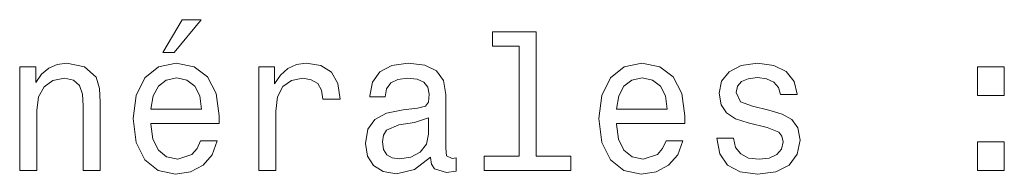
# Model space of a CAD drawing. Extents: x -215 to 297, y 0 to 210.
# Tile 3 of 11: x 60 to 86, y 45 to 49. Entities that reach past the tile are written whole.
import ezdxf

# ---------------------------------------------------------------- set-up
doc = ezdxf.new("R2010")
doc.units = 0

msp = doc.modelspace()

# ---------------------------------------------------------------- linework, layer by layer
at = {"color": 7, "lineweight": 13}
for points in [[(63.674347, 48.219742), (63.971897, 48.219742), (64.672905, 49.077087), (64.178665, 49.077087)], [(72.969009, 48.391209), (72.969009, 45.516571), (72.05619, 45.516571), (72.05619, 45.143372), (74.320602, 45.143372), (74.320602, 45.516571), (73.412819, 45.516571), (73.412819, 48.764408), (72.273048, 48.764408), (72.273048, 48.391209)], [(59.94236, 45.143372), (60.386162, 45.143372), (60.386162, 46.706772), (60.431553, 47.064842), (60.577805, 47.327087), (60.804752, 47.488472), (61.107346, 47.548992), (61.349419, 47.498558), (61.500717, 47.362392), (61.576366, 47.135445), (61.601582, 46.832851), (61.601582, 45.143372), (62.045387, 45.143372), (62.045387, 46.92363), (62.025211, 47.2817), (61.934433, 47.57925), (61.636883, 47.851585), (61.172909, 47.947407), (60.915703, 47.912102), (60.698845, 47.816284), (60.512245, 47.6549), (60.36599, 47.438042), (60.36599, 47.851585), (59.94236, 47.851585)], [(63.366711, 46.368877), (65.141922, 46.368877), (65.146973, 46.575649), (65.066277, 47.155621), (64.844376, 47.589336), (64.491348, 47.851585), (64.022331, 47.947407), (63.563396, 47.846542), (63.210369, 47.564121), (62.983425, 47.105186), (62.902733, 46.5), (62.978382, 45.879684), (63.205326, 45.425793), (63.55331, 45.143372), (64.007202, 45.04755), (64.400574, 45.113113), (64.723343, 45.28458), (64.960373, 45.556915), (65.096542, 45.920029), (64.657776, 45.920029), (64.567001, 45.7183), (64.435875, 45.567001), (64.062675, 45.445965), (63.775211, 45.501442), (63.558353, 45.677956), (63.417141, 45.965416), (63.366711, 46.353745)], [(66.180832, 45.143372), (66.624634, 45.143372), (66.624634, 46.691643), (66.670029, 47.064842), (66.80619, 47.33213), (67.028091, 47.493515), (67.325638, 47.548992), (67.547546, 47.513687), (67.713974, 47.412823), (67.814835, 47.241356), (67.850143, 47.009365), (68.298981, 47.009365), (68.238464, 47.417866), (68.072037, 47.710373), (67.794662, 47.886887), (67.41642, 47.947407), (67.159218, 47.907059), (66.937317, 47.806194), (66.740631, 47.634727), (66.58429, 47.402737), (66.58429, 47.851585), (66.180832, 47.851585)], [(70.65921, 45.496399), (70.65921, 45.481266), (70.684433, 45.309799), (70.760078, 45.188759), (71.077805, 45.092937), (71.324921, 45.133286), (71.324921, 45.476223), (71.219009, 45.461094), (71.077805, 45.526657), (71.052582, 45.728386), (71.052582, 47.130402), (70.992065, 47.488472), (70.815552, 47.740635), (70.507919, 47.89193), (70.074203, 47.947407), (69.650574, 47.886887), (69.337891, 47.715416), (69.141205, 47.448128), (69.075638, 47.0951), (69.075638, 47.064842), (69.47406, 47.064842), (69.509361, 47.276657), (69.620316, 47.427956), (69.801865, 47.51873), (70.059067, 47.554035), (70.30619, 47.52882), (70.482704, 47.453171), (70.588608, 47.322044), (70.623917, 47.140491), (70.603745, 46.928673), (70.523048, 46.822765), (70.32132, 46.772335), (69.943077, 46.731987), (69.509361, 46.641209), (69.201721, 46.479828), (69.020172, 46.227665), (68.964691, 45.854465), (69.015121, 45.521614), (69.171463, 45.274494), (69.42363, 45.118156), (69.771606, 45.062679), (70.240631, 45.168587)], [(75.510803, 46.368877), (77.286011, 46.368877), (77.291061, 46.575649), (77.210365, 47.155621), (76.988464, 47.589336), (76.635437, 47.851585), (76.16642, 47.947407), (75.707489, 47.846542), (75.354462, 47.564121), (75.127518, 47.105186), (75.046822, 46.5), (75.122467, 45.879684), (75.349411, 45.425793), (75.697403, 45.143372), (76.151291, 45.04755), (76.544662, 45.113113), (76.867432, 45.28458), (77.104462, 45.556915), (77.240631, 45.920029), (76.801865, 45.920029), (76.71109, 45.7183), (76.579964, 45.567001), (76.206764, 45.445965), (75.919296, 45.501442), (75.702438, 45.677956), (75.561234, 45.965416), (75.510803, 46.353745)], [(79.484863, 46.721901), (79.056183, 46.822765), (78.738464, 46.938759), (78.632553, 47.175793), (78.662811, 47.34222), (78.768723, 47.463257), (78.940193, 47.538906), (79.187309, 47.569164), (79.424347, 47.538906), (79.610947, 47.448128), (79.731979, 47.311958), (79.78241, 47.130402), (80.216125, 47.130402), (80.216125, 47.140491), (80.14048, 47.4683), (79.933708, 47.725506), (79.610947, 47.886887), (79.187309, 47.947407), (78.758636, 47.886887), (78.445953, 47.720459), (78.249268, 47.473343), (78.188751, 47.160664), (78.234146, 46.85807), (78.375351, 46.646252), (78.607338, 46.494957), (78.945236, 46.38905), (79.439468, 46.268013), (79.742065, 46.14193), (79.822754, 46.041065), (79.853012, 45.889771), (79.807632, 45.703171), (79.686592, 45.561958), (79.489906, 45.47118), (79.227661, 45.440922), (78.950279, 45.47118), (78.74855, 45.577087), (78.612381, 45.748558), (78.556908, 45.985592), (78.128235, 45.985592), (78.198837, 45.582134), (78.405609, 45.289627), (78.733421, 45.113113), (79.187309, 45.04755), (79.661377, 45.113113), (80.009354, 45.289627), (80.221176, 45.572044), (80.296822, 45.940201), (80.241348, 46.257923), (80.085007, 46.474785), (79.827805, 46.615993)], [(84.926506, 47.100143), (85.622467, 47.100143), (85.622467, 47.851585), (84.926506, 47.851585)], [(63.366711, 46.742073), (63.422184, 47.090057), (63.558353, 47.347263), (63.765125, 47.503601), (64.03746, 47.559078), (64.304749, 47.503601), (64.51152, 47.347263), (64.637604, 47.090057), (64.682991, 46.742073)], [(75.510803, 46.742073), (75.566269, 47.090057), (75.702438, 47.347263), (75.90921, 47.503601), (76.181549, 47.559078), (76.448837, 47.503601), (76.655609, 47.347263), (76.781693, 47.090057), (76.82708, 46.742073)], [(70.60878, 46.091499), (70.548264, 45.82925), (70.386887, 45.627522), (70.144806, 45.496399), (69.84726, 45.451008), (69.655609, 45.476223), (69.519447, 45.556915), (69.433716, 45.698128), (69.408493, 45.894814), (69.428665, 46.071327), (69.509361, 46.197407), (69.832123, 46.338615), (70.240631, 46.399136), (70.60878, 46.520172)], [(84.926506, 45.143372), (85.622467, 45.143372), (85.622467, 45.894814), (84.926506, 45.894814)]]:
    msp.add_lwpolyline(points, close=True, dxfattribs=at)

doc.saveas('drawing.dxf')
